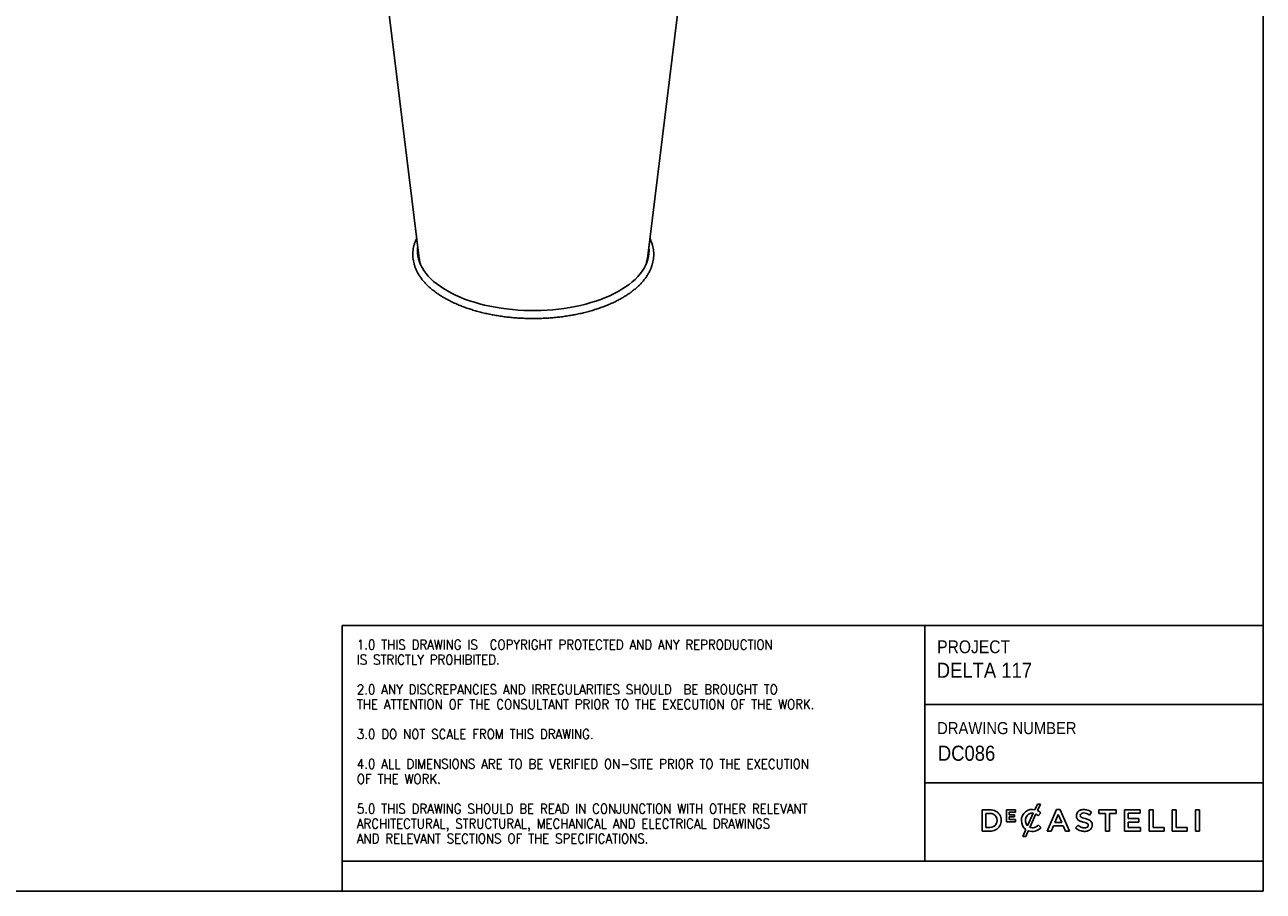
# Model space of a CAD drawing. Header units: millimetres. Extents: x -86 to 3194, y 57 to 2353.
# Tile 2 of 3: x 1554 to 3194, y 57 to 1205. Entities that reach past the tile are written whole.
import ezdxf

# ---------------------------------------------------------------- set-up
doc = ezdxf.new("R2010")
doc.units = ezdxf.units.MM
doc.header["$LTSCALE"] = 8
doc.linetypes.add('SLD-Solido', pattern=[0])
doc.layers.add('NOTE', color=3, linetype='SLD-Solido')
doc.layers.add('SCHIZZI', color=9, linetype='Continuous')
doc.styles.add('SLDTEXTSTYLE0', font='GOTHIC.TTF', dxfattribs={"width": 0.913})
doc.styles.add('SLDTEXTSTYLE1', font='romans__.ttf', dxfattribs={"width": 0.893})

msp = doc.modelspace()

# ---------------------------------------------------------------- linework, layer by layer
at = {"flags": 128}
for points in [[(1993.9, 1563.7), (2030, 1269.7), (2075.8, 895.8)], [(2378.2, 895.8), (2424, 1269.7), (2460.1, 1563.7)], [(2073.9, 910.1), (2073.7, 907.1), (2073.8, 903.1), (2074.2, 899.2), (2075, 895.2), (2076.2, 891.3), (2077.8, 887.4), (2079.8, 883.6), (2082.1, 879.8), (2084.8, 876.1), (2087.9, 872.4), (2091.3, 868.9), (2095.1, 865.4), (2099.1, 862.1), (2103.6, 858.8), (2108.3, 855.7), (2113.3, 852.7), (2118.6, 849.8), (2124.2, 847), (2130, 844.5), (2136.1, 842), (2142.5, 839.8), (2149, 837.7), (2155.7, 835.7), (2162.6, 834), (2169.7, 832.4), (2176.9, 831)], [(2176.9, 831), (2184.3, 829.8), (2191.7, 828.8), (2199.3, 828), (2206.9, 827.4), (2214.5, 826.9), (2222.2, 826.7), (2229.9, 826.7), (2237.6, 826.9), (2245.3, 827.2), (2252.9, 827.8), (2260.5, 828.6), (2268, 829.5), (2275.3, 830.7), (2282.6, 832), (2289.7, 833.6), (2296.6, 835.3), (2303.4, 837.2), (2310, 839.2), (2316.4, 841.5), (2322.5, 843.9), (2328.4, 846.4), (2334.1, 849.1), (2339.4, 852), (2344.5, 854.9), (2349.3, 858), (2353.8, 861.3), (2358, 864.6), (2361.8, 868), (2365.3, 871.6), (2368.5, 875.2), (2371.3, 878.9), (2373.7, 882.7), (2375.7, 886.5), (2377.4, 890.4), (2378.7, 894.3), (2379.6, 898.2), (2380.2, 902.2), (2380.3, 906.1), (2380.1, 909.9)]]:
    msp.add_lwpolyline(points, dxfattribs=at)
for points, knots in [([(2072.6, 922.3), (2072.3, 921.8), (2071.4, 920), (2070.2, 916.8), (2068.9, 912.8), (2068.1, 908.7), (2067.6, 904.7), (2067.4, 900.7), (2067.6, 896.7), (2068.2, 892.7), (2069.1, 888.7), (2070.3, 884.8), (2071.9, 880.8), (2073.8, 877), (2076, 873.2), (2078.6, 869.4), (2081.6, 865.7), (2084.8, 862.1), (2088.4, 858.6), (2092.2, 855.2), (2096.4, 851.8), (2100.9, 848.6), (2105.6, 845.6), (2110.6, 842.6), (2115.9, 839.8), (2121.4, 837.1), (2127.1, 834.6), (2133, 832.2), (2139.2, 829.9), (2145.5, 827.9), (2152, 825.9), (2158.6, 824.2), (2165.4, 822.6), (2171.2, 821.4), (2174.6, 820.8), (2175.7, 820.6)], [0, 0, 0, 0, 0.013061, 0.044174, 0.075083, 0.105801, 0.136358, 0.166802, 0.197191, 0.227575, 0.258009, 0.28855, 0.319243, 0.350118, 0.381187, 0.412448, 0.443884, 0.47547, 0.507176, 0.538972, 0.570831, 0.602728, 0.634646, 0.666568, 0.698482, 0.730383, 0.762267, 0.79413, 0.825974, 0.857797, 0.889601, 0.921386, 0.953155, 0.984908, 1, 1, 1, 1]), ([(2175.7, 820.6), (2177, 820.4), (2180.6, 819.7), (2186.6, 818.8), (2193.8, 817.9), (2201.1, 817.2), (2208.5, 816.7), (2215.9, 816.3), (2223.3, 816.1), (2230.8, 816.1), (2238.2, 816.3), (2245.6, 816.7), (2253, 817.2), (2260.3, 817.9), (2267.5, 818.8), (2274.6, 819.9), (2281.7, 821.2), (2288.6, 822.6), (2295.4, 824.2), (2302.1, 825.9), (2308.6, 827.9), (2314.9, 830), (2321, 832.2), (2327, 834.6), (2332.7, 837.1), (2338.2, 839.8), (2343.4, 842.6), (2348.4, 845.6), (2353.2, 848.7), (2357.6, 851.9), (2361.8, 855.2), (2365.7, 858.7), (2369.3, 862.2), (2372.6, 865.8), (2375.5, 869.6), (2378.1, 873.4), (2380.4, 877.3), (2382.3, 881.2), (2383.8, 885.2), (2385, 889.2), (2385.9, 893.2), (2386.4, 897.2), (2386.6, 901.2), (2386.4, 905.2), (2385.8, 909.2), (2384.9, 913.2), (2383.7, 917.2), (2382.5, 920.2), (2381.6, 921.9), (2381.4, 922.4)], [0, 0, 0, 0, 0.0115744, 0.0335255, 0.0554713, 0.0774114, 0.0993471, 0.1212795, 0.1432098, 0.1651392, 0.1870689, 0.2089997, 0.2309328, 0.2528692, 0.2748104, 0.2967574, 0.3187116, 0.3406743, 0.3626466, 0.3846299, 0.4066256, 0.4286347, 0.4506584, 0.4726976, 0.4947529, 0.5168247, 0.5389124, 0.5610147, 0.5831291, 0.6052513, 0.6273729, 0.649483, 0.6715682, 0.6936113, 0.7155925, 0.7374894, 0.7592799, 0.7809451, 0.802472, 0.8238578, 0.8451113, 0.866254, 0.8873182, 0.908344, 0.9293669, 0.9504243, 0.9715556, 0.9927921, 1, 1, 1, 1]), ([(2076, 895.8), (2076.1, 894.7), (2076.3, 892.2), (2077.1, 889.7), (2077.7, 888.2)], [0, 0, 0, 0, 0.4099262, 1, 1, 1, 1]), ([(2376.3, 888), (2376.9, 889.8), (2377.8, 892.4), (2378, 895), (2378, 895.8)], [0, 0, 0, 0, 0.6933468, 1, 1, 1, 1])]:
    msp.add_open_spline(points, degree=3, knots=knots)
at = {"layer": 'SCHIZZI', "color": 7, "true_color": 0xffffff}
for p, q in [((3193.7, 57.4), (3193.5, 2353.4)), ((1974.1, 409.5), (1974.1, 97.4)), ((1974.1, 409.5), (3193.6, 409.5)), ((2745.4, 409.5), (2745.4, 97.4)), ((2745.4, 304.9), (3193.6, 304.9)), ((2745.4, 201.2), (3193.6, 201.2)), ((2831.8, 165.3), (2821.3, 165.3)), ((2821.3, 165.3), (2821.3, 137.1)), ((2865.5, 165.1), (2853.7, 165.1)), ((2853.7, 165.1), (2853.7, 149.4)), ((2865.5, 162), (2865.5, 165.1)), ((2894.7, 172.7), (2891.3, 165.3)), ((2894.7, 164.2), (2898.6, 172.7)), ((2898.6, 172.7), (2894.7, 172.7)), ((2920, 165.5), (2907.6, 137.1)), ((2924.7, 165.5), (2920, 165.5)), ((2924.8, 165.4), (2924.7, 165.5)), ((2937.1, 137.1), (2924.8, 165.4)), ((2998.9, 165.3), (2976, 165.3)), ((2976, 165.3), (2976, 160.4)), ((2998.9, 160.4), (2998.9, 165.3)), ((3030.8, 165.3), (3009.8, 165.3)), ((3009.8, 165.3), (3009.8, 137.1)), ((3030.8, 160.6), (3030.8, 165.3)), ((3047.7, 165.3), (3042.5, 165.3)), ((3042.5, 165.3), (3042.5, 137.1)), ((3047.7, 141.8), (3047.7, 165.3)), ((3078.3, 165.3), (3073.1, 165.3)), ((3073.1, 165.3), (3073.1, 137.1)), ((3078.3, 141.8), (3078.3, 165.3)), ((3104.1, 165.3), (3104.1, 137.1)), ((3109.2, 165.3), (3104.1, 165.3)), ((3109.2, 137.1), (3109.2, 165.3)), ((2826.4, 141.8), (2826.4, 160.5)), ((2826.4, 160.5), (2831.8, 160.5)), ((2853.7, 149.4), (2865.6, 149.4)), ((2857.1, 158.8), (2857.1, 162)), ((2857.1, 162), (2865.5, 162)), ((2864.4, 158.8), (2857.1, 158.8)), ((2857.1, 155.8), (2864.4, 155.8)), ((2857.1, 152.5), (2857.1, 155.8)), ((2865.6, 152.5), (2857.1, 152.5)), ((2864.4, 155.8), (2864.4, 158.8)), ((2865.6, 149.4), (2865.6, 152.5)), ((2873.4, 151), (2873.4, 151.1)), ((2889.2, 160.9), (2881.6, 144.1)), ((2884.6, 142), (2892.6, 159.7)), ((2895.7, 157.4), (2899.1, 161.3)), ((2899.1, 161.3), (2899, 161.3)), ((2917.7, 148.4), (2922.3, 159.1)), ((2926.9, 148.4), (2917.7, 148.4)), ((2922.3, 159.1), (2926.9, 148.4)), ((2963.4, 158.2), (2966.2, 162.1)), ((2976, 160.4), (2984.8, 160.4)), ((2984.8, 160.4), (2984.8, 137.1)), ((2990.1, 137.1), (2990.1, 160.4)), ((2990.1, 160.4), (2998.9, 160.4)), ((3015, 153.6), (3015, 160.6)), ((3015, 160.6), (3030.8, 160.6)), ((3029, 153.6), (3015, 153.6)), ((3015, 149), (3029, 149)), ((3015, 141.7), (3015, 149)), ((3029, 149), (3029, 153.6)), ((2821.3, 137.1), (2831.8, 137.1)), ((2831.8, 141.8), (2826.4, 141.8)), ((2879.4, 139.2), (2875.1, 129.9)), ((2879.1, 129.9), (2882.5, 137.5)), ((2899.3, 141.7), (2895.9, 145.1)), ((2899.2, 141.6), (2899.3, 141.7)), ((2907.6, 137.1), (2912.9, 137.1)), ((2912.9, 137.1), (2915.8, 143.8)), ((2915.8, 143.8), (2928.8, 143.8)), ((2928.8, 143.8), (2931.6, 137.1)), ((2931.6, 137.1), (2937.1, 137.1)), ((2948.4, 144.9), (2945.2, 141.2)), ((2984.8, 137.1), (2990.1, 137.1)), ((3009.8, 137.1), (3031, 137.1)), ((3031, 141.7), (3015, 141.7)), ((3031, 137.1), (3031, 141.7)), ((3042.5, 137.1), (3062.3, 137.1)), ((3062.3, 141.8), (3047.7, 141.8)), ((3062.3, 137.1), (3062.3, 141.8)), ((3073.1, 137.1), (3093, 137.1)), ((3093, 141.8), (3078.3, 141.8)), ((3093, 137.1), (3093, 141.8)), ((3104.1, 137.1), (3109.2, 137.1)), ((2875.1, 129.9), (2879.1, 129.9)), ((1974.1, 97.4), (1974.1, 57.4)), ((1974.1, 97.4), (3193.6, 97.4)), ((-86.3, 57.4), (3193.7, 57.4))]:
    msp.add_line(p, q, dxfattribs=at)
for centre, radius, start, end in [((2832.6, 151.2), 14.1, 266.9016, 93.0984), ((2887.9, 151.3), 14.5, 76.2452, 180.8909), ((2888.5, 150.4), 15.2, 45.7139, 65.5871), ((2954.1, 157.4), 7.87, 114.6345, 160.643), ((2955.8, 153.7), 11.9, 89.5079, 114.6345), ((2956, 148.7), 16.9, 72.4447, 90.3973), ((2955.4, 148.1), 17.7, 52.4218, 70.9644), ((2832, 151.2), 9.35, 268.7663, 91.2337), ((2888.2, 151), 14.8, 180, 233.2579), ((2889.6, 151.3), 10.8, 153.5843, 221.7366), ((2887.9, 152.1), 8.82, 81.0486, 153.5843), ((2885.5, 146.9), 14.7, 45.726, 60.9073), ((2955.4, 157.2), 9.09, 162.4397, 192.3194), ((2952.4, 156.4), 6.02, 190.7898, 232.6677), ((2955.5, 160.5), 11.2, 232.6677, 251.2708), ((2954.5, 157.8), 3.13, 146.8593, 193.3103), ((2954, 157.7), 2.62, 193.3103, 230.5673), ((2955.1, 156.9), 4.14, 98.9809, 140.3235), ((2960.7, 173.6), 25.2, 249.7007, 255.5146), ((2956.5, 161), 6.7, 232.4478, 252.5977), ((2951.1, 136.2), 13.4, 73.3232, 75.5146), ((2955.9, 151.8), 9.3, 77.5447, 98.9809), ((2965, 184.4), 31.6, 250.5587, 257.3125), ((2959.1, 164.9), 16.4, 255, 258.2933), ((2951.1, 126), 23.3, 70.2713, 78.2933), ((2954.7, 147.4), 13.9, 51.2578, 76.4729), ((2953.7, 133.1), 20.9, 64.6325, 78.0989), ((2956.2, 139.9), 8.49, 58.4344, 71.2842), ((2959.8, 145), 7.57, 28.7712, 67.8599), ((2957.9, 145.2), 9.23, 338.409, 21.6957), ((2887.9, 151.7), 15.2, 249.3037, 318.5846), ((2888, 150.8), 9.4, 248.2838, 285.8766), ((2887, 153.3), 12.2, 287.2144, 317.1185), ((2956.8, 153.9), 17.2, 227.68, 255.7733), ((2957.7, 154.6), 13.5, 225.9886, 252.6823), ((2957, 154.7), 18, 255.7733, 272.4479), ((2957.1, 152.5), 11.3, 252.6823, 275.6739), ((2957.5, 148.6), 11.9, 271.4711, 299.926), ((2957.8, 146.5), 5.26, 274.6813, 307.5888), ((2959.2, 144.7), 2.81, 27.4618, 59.7152), ((2959.2, 144.5), 2.82, 309.4839, 346.5938), ((2958.6, 144.7), 3.39, 346.5938, 22.9267), ((2959.8, 144.6), 7.3, 299.926, 337.3795)]:
    msp.add_arc(centre, radius, start, end, dxfattribs=at)

# ---------------------------------------------------------------- texts
at = {"layer": 'NOTE', "color": 7, "true_color": 0xffffff, "attachment_point": 1}
for s, insert, char_height, style in [('1.0 THIS DRAWING IS  COPYRIGHT PROTECTED AND ANY REPRODUCTION', (1993.4, 390.4), 12.8, 'SLDTEXTSTYLE1'), ('PROJECT', (2761.9, 389.7), 16.93, 'SLDTEXTSTYLE0'), ('IS STRICTLY PROHIBITED.', (1993.4, 370.6), 12.8, 'SLDTEXTSTYLE1'), ('DELTA 117', (2761.3, 360.1), 20, 'SLDTEXTSTYLE0'), ('2.0 ANY DISCREPANCIES AND IRREGULARITIES SHOULD  BE BROUGHT TO ', (1993.4, 331.1), 12.8, 'SLDTEXTSTYLE1'), ('THE ATTENTION OF THE CONSULTANT PRIOR TO THE EXECUTION OF THE WORK.', (1993.4, 311.4), 12.8, 'SLDTEXTSTYLE1'), ('DRAWING NUMBER', (2761.9, 281.5), 16, 'SLDTEXTSTYLE0'), ('3.0 DO NOT SCALE FROM THIS DRAWING.', (1993.4, 271.9), 12.8, 'SLDTEXTSTYLE1'), (' DC086', (2756, 250.2), 20, 'SLDTEXTSTYLE0'), ('4.0 ALL DIMENSIONS ARE TO BE VERIFIED ON-SITE PRIOR TO THE EXECUTION ', (1993.4, 232.4), 12.8, 'SLDTEXTSTYLE1'), ('OF THE WORK.', (1993.4, 212.6), 12.8, 'SLDTEXTSTYLE1'), ('5.0 THIS DRAWING SHOULD BE READ IN CONJUNCTION WITH OTHER RELEVANT ', (1993.4, 173.1), 12.8, 'SLDTEXTSTYLE1'), ('ARCHITECTURAL, STRUCTURAL, MECHANICAL AND ELECTRICAL DRAWINGS ', (1993.4, 153.3), 12.8, 'SLDTEXTSTYLE1'), ('AND RELEVANT SECTIONS OF THE SPECIFICATIONS.', (1993.4, 133.6), 12.8, 'SLDTEXTSTYLE1')]:
    msp.add_mtext(s, dxfattribs=dict(at, insert=insert, char_height=char_height, style=style))

doc.saveas('drawing.dxf')
